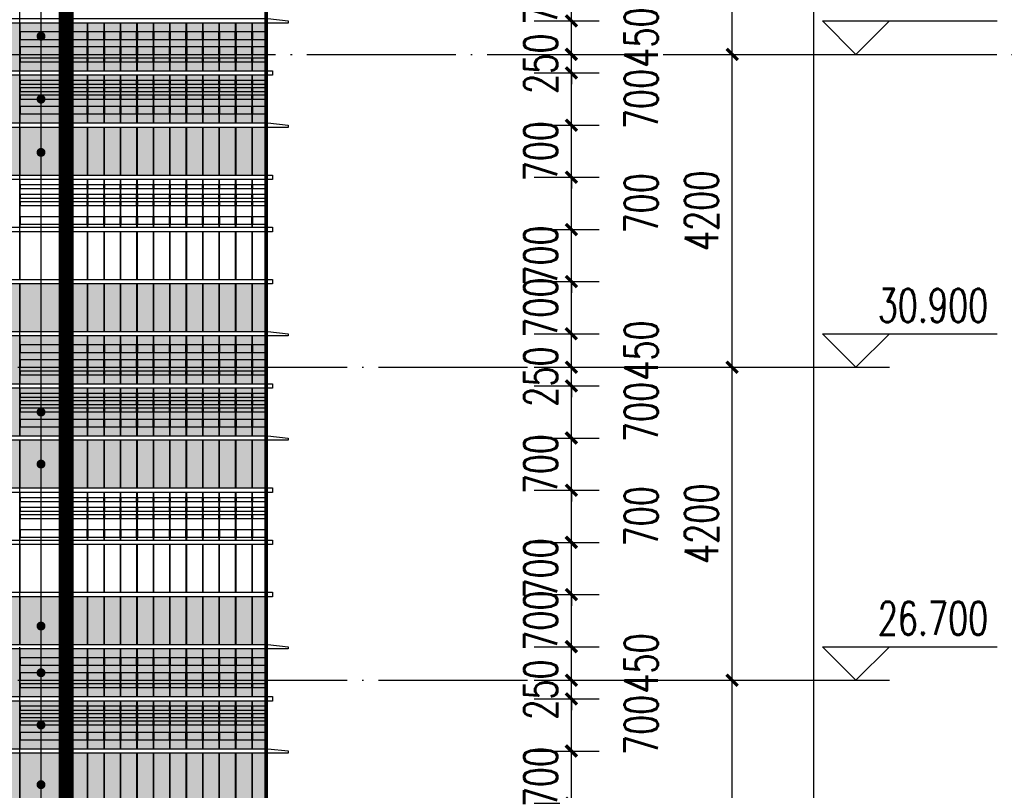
# Model space of a CAD drawing. Header units: millimetres. Extents: x 708158 to 1984082, y -168213 to -53.
# Tile 155 of 220: x 1006738 to 1019955, y -60734 to -50392. Entities that reach past the tile are written whole.
import ezdxf

# ---------------------------------------------------------------- set-up
doc = ezdxf.new("R2010")
doc.units = ezdxf.units.MM
doc.header["$LTSCALE"] = 1000
doc.linetypes.add('DOTE', pattern=[2.42, 2, -0.2, 0.02, -0.2])
doc.layers.get('0').update_dxf_attribs({"color": 8})
for name, color, linetype in [('A-AXIS', 1, 'DOTE'), ('A-看线', 63, 'Continuous'), ('DIM_ELEV', 3, 'Continuous'), ('DIM_LEAD', 3, 'Continuous'), ('DOTE', 1, 'DOTE'), ('PUB_DIM', 3, 'Continuous'), ('PUB_TEXT', 7, 'Continuous'), ('WINDOW', 4, 'Continuous'), ('立面加粗', 5, 'Continuous'), ('立面填充线2 穿孔板', 105, 'Continuous'), ('立面窗户线', 21, 'Continuous')]:
    doc.layers.add(name, color=color, linetype=linetype)
doc.styles.add('_TCH_DIM', font='SIMPLEX', dxfattribs={"bigfont": 'GBCBIG'})
doc.styles.add('_TCH_DIM_T3', font='SIMPLEX', dxfattribs={"width": 0.705882, "bigfont": 'GBCBIG'})
doc.dimstyles.new('_TCH_ARCH&&150', dxfattribs={"dimtxt": 446.25, "dimasz": 150, "dimexe": 375, "dimexo": 450, "dimgap": 189.375, "dimtad": 1, "dimdec": 0, "dimzin": 0, "dimdsep": 46, "dimtxsty": '_TCH_DIM_T3', "dimblk": 'ARCHTICK', "dimcen": 0.09, "dimclrt": 7, "dimazin": 2, "dimtfac": 1, "dimtdec": 0, "dimtix": 1, "dimtmove": 2, "dimatfit": 3, "dimfxl": 1, "dimtolj": 1, "dimtzin": 0, "dimarcsym": 0})

# ---------------------------------------------------------------- blocks, each defined once
blk = doc.blocks.new('A$C2E555585')
at = {"layer": '立面填充线2 穿孔板'}
for points in [[(23395, 420), (11705, 420), (11705, -220), (23395, -220)], [(23395, -280), (11705, -280), (11705, -920), (23395, -920)], [(23395, -980), (11705, -980), (11705, -1620), (23395, -1620)], [(23395, -3080), (11705, -3080), (11705, -3720), (23395, -3720)]]:
    blk.add_hatch(color=256, dxfattribs=at).paths.add_polyline_path(points)
at = {"layer": 'A-看线'}
for points in [[(23395, 420), (11705, 420), (11705, -220), (23395, -220)], [(20715, 300), (20105, 300), (20105, 200), (20715, 200)], [(20783, 300), (20725, 300), (20725, 200), (20783, 200)], [(21004, 300), (20793, 300), (20793, 200), (21004, 200)], [(21225, 300), (21014, 300), (21014, 200), (21225, 200)], [(21446, 300), (21235, 300), (21235, 200), (21446, 200)], [(21667, 300), (21456, 300), (21456, 200), (21667, 200)], [(21888, 300), (21677, 300), (21677, 200), (21888, 200)], [(22108, 300), (21898, 300), (21898, 200), (22108, 200)], [(22329, 300), (22118, 300), (22118, 200), (22329, 200)], [(22550, 300), (22339, 300), (22339, 200), (22550, 200)], [(22771, 300), (22560, 300), (22560, 200), (22771, 200)], [(22992, 300), (22781, 300), (22781, 200), (22992, 200)], [(23213, 300), (23002, 300), (23002, 200), (23213, 200)], [(23395, 300), (23223, 300), (23223, 200), (23395, 200)], [(20715, 100), (20105, 100), (20105, 0), (20715, 0)], [(20783, 100), (20725, 100), (20725, 0), (20783, 0)], [(21004, 100), (20793, 100), (20793, 0), (21004, 0)], [(21225, 100), (21014, 100), (21014, 0), (21225, 0)], [(21446, 100), (21235, 100), (21235, 0), (21446, 0)], [(21667, 100), (21456, 100), (21456, 0), (21667, 0)], [(21888, 100), (21677, 100), (21677, 0), (21888, 0)], [(22108, 100), (21898, 100), (21898, 0), (22108, 0)], [(22329, 100), (22118, 100), (22118, 0), (22329, 0)], [(22550, 100), (22339, 100), (22339, 0), (22550, 0)], [(22771, 100), (22560, 100), (22560, 0), (22771, 0)], [(22992, 100), (22781, 100), (22781, 0), (22992, 0)], [(23213, 100), (23002, 100), (23002, 0), (23213, 0)], [(23395, 100), (23223, 100), (23223, 0), (23395, 0)], [(20715, -50), (20105, -50), (20105, -100), (20715, -100)], [(20783, -50), (20725, -50), (20725, -100), (20783, -100)], [(21004, -50), (20793, -50), (20793, -100), (21004, -100)], [(21225, -50), (21014, -50), (21014, -100), (21225, -100)], [(21446, -50), (21235, -50), (21235, -100), (21446, -100)], [(21667, -50), (21456, -50), (21456, -100), (21667, -100)], [(21888, -50), (21677, -50), (21677, -100), (21888, -100)], [(22108, -50), (21898, -50), (21898, -100), (22108, -100)], [(22329, -50), (22118, -50), (22118, -100), (22329, -100)], [(22550, -50), (22339, -50), (22339, -100), (22550, -100)], [(22771, -50), (22560, -50), (22560, -100), (22771, -100)], [(22992, -50), (22781, -50), (22781, -100), (22992, -100)], [(23213, -50), (23002, -50), (23002, -100), (23213, -100)], [(23395, -50), (23223, -50), (23223, -100), (23395, -100)], [(23395, -280), (11705, -280), (11705, -920), (23395, -920)], [(20715, -350), (20105, -350), (20105, -400), (20715, -400)], [(20783, -350), (20725, -350), (20725, -400), (20783, -400)], [(21004, -350), (20793, -350), (20793, -400), (21004, -400)], [(21225, -350), (21014, -350), (21014, -400), (21225, -400)], [(21446, -350), (21235, -350), (21235, -400), (21446, -400)], [(21667, -350), (21456, -350), (21456, -400), (21667, -400)], [(21888, -350), (21677, -350), (21677, -400), (21888, -400)], [(22108, -350), (21898, -350), (21898, -400), (22108, -400)], [(22329, -350), (22118, -350), (22118, -400), (22329, -400)], [(22550, -350), (22339, -350), (22339, -400), (22550, -400)], [(22771, -350), (22560, -350), (22560, -400), (22771, -400)], [(22992, -350), (22781, -350), (22781, -400), (22992, -400)], [(23213, -350), (23002, -350), (23002, -400), (23213, -400)], [(23395, -350), (23223, -350), (23223, -400), (23395, -400)], [(20715, -450), (20105, -450), (20105, -500), (20715, -500)], [(20783, -450), (20725, -450), (20725, -500), (20783, -500)], [(21004, -450), (20793, -450), (20793, -500), (21004, -500)], [(21225, -450), (21014, -450), (21014, -500), (21225, -500)], [(21446, -450), (21235, -450), (21235, -500), (21446, -500)], [(21667, -450), (21456, -450), (21456, -500), (21667, -500)], [(21888, -450), (21677, -450), (21677, -500), (21888, -500)], [(22108, -450), (21898, -450), (21898, -500), (22108, -500)], [(22329, -450), (22118, -450), (22118, -500), (22329, -500)], [(22550, -450), (22339, -450), (22339, -500), (22550, -500)], [(22771, -450), (22560, -450), (22560, -500), (22771, -500)], [(22992, -450), (22781, -450), (22781, -500), (22992, -500)], [(23213, -450), (23002, -450), (23002, -500), (23213, -500)], [(23395, -450), (23223, -450), (23223, -500), (23395, -500)], [(20715, -550), (20105, -550), (20105, -600), (20715, -600)], [(20783, -550), (20725, -550), (20725, -600), (20783, -600)], [(21004, -550), (20793, -550), (20793, -600), (21004, -600)], [(21225, -550), (21014, -550), (21014, -600), (21225, -600)], [(21446, -550), (21235, -550), (21235, -600), (21446, -600)], [(21667, -550), (21456, -550), (21456, -600), (21667, -600)], [(21888, -550), (21677, -550), (21677, -600), (21888, -600)], [(22108, -550), (21898, -550), (21898, -600), (22108, -600)], [(22329, -550), (22118, -550), (22118, -600), (22329, -600)], [(22550, -550), (22339, -550), (22339, -600), (22550, -600)], [(22771, -550), (22560, -550), (22560, -600), (22771, -600)], [(22992, -550), (22781, -550), (22781, -600), (22992, -600)], [(23213, -550), (23002, -550), (23002, -600), (23213, -600)], [(23395, -550), (23223, -550), (23223, -600), (23395, -600)], [(20715, -700), (20105, -700), (20105, -800), (20715, -800)], [(20783, -700), (20725, -700), (20725, -800), (20783, -800)], [(21004, -700), (20793, -700), (20793, -800), (21004, -800)], [(21225, -700), (21014, -700), (21014, -800), (21225, -800)], [(21446, -700), (21235, -700), (21235, -800), (21446, -800)], [(21667, -700), (21456, -700), (21456, -800), (21667, -800)], [(21888, -700), (21677, -700), (21677, -800), (21888, -800)], [(22108, -700), (21898, -700), (21898, -800), (22108, -800)], [(22329, -700), (22118, -700), (22118, -800), (22329, -800)], [(22550, -700), (22339, -700), (22339, -800), (22550, -800)], [(22771, -700), (22560, -700), (22560, -800), (22771, -800)], [(22992, -700), (22781, -700), (22781, -800), (22992, -800)], [(23213, -700), (23002, -700), (23002, -800), (23213, -800)], [(23395, -700), (23223, -700), (23223, -800), (23395, -800)], [(23395, -980), (11705, -980), (11705, -1620), (23395, -1620)], [(20715, -1750), (20105, -1750), (20105, -1800), (20715, -1800)], [(20783, -1750), (20725, -1750), (20725, -1800), (20783, -1800)], [(21004, -1750), (20793, -1750), (20793, -1800), (21004, -1800)], [(21225, -1750), (21014, -1750), (21014, -1800), (21225, -1800)], [(21446, -1750), (21235, -1750), (21235, -1800), (21446, -1800)], [(21667, -1750), (21456, -1750), (21456, -1800), (21667, -1800)], [(21888, -1750), (21677, -1750), (21677, -1800), (21888, -1800)], [(22108, -1750), (21898, -1750), (21898, -1800), (22108, -1800)], [(22329, -1750), (22118, -1750), (22118, -1800), (22329, -1800)], [(22550, -1750), (22339, -1750), (22339, -1800), (22550, -1800)], [(22771, -1750), (22560, -1750), (22560, -1800), (22771, -1800)], [(22992, -1750), (22781, -1750), (22781, -1800), (22992, -1800)], [(23213, -1750), (23002, -1750), (23002, -1800), (23213, -1800)], [(23395, -1750), (23223, -1750), (23223, -1800), (23395, -1800)], [(20715, -1880), (20105, -1880), (20105, -1930), (20715, -1930)], [(20715, -1980), (20105, -1980), (20105, -2030), (20715, -2030)], [(20783, -1880), (20725, -1880), (20725, -1930), (20783, -1930)], [(20783, -1980), (20725, -1980), (20725, -2030), (20783, -2030)], [(21004, -1880), (20793, -1880), (20793, -1930), (21004, -1930)], [(21004, -1980), (20793, -1980), (20793, -2030), (21004, -2030)], [(21225, -1880), (21014, -1880), (21014, -1930), (21225, -1930)], [(21225, -1980), (21014, -1980), (21014, -2030), (21225, -2030)], [(21446, -1880), (21235, -1880), (21235, -1930), (21446, -1930)], [(21446, -1980), (21235, -1980), (21235, -2030), (21446, -2030)], [(21667, -1880), (21456, -1880), (21456, -1930), (21667, -1930)], [(21667, -1980), (21456, -1980), (21456, -2030), (21667, -2030)], [(21888, -1880), (21677, -1880), (21677, -1930), (21888, -1930)], [(21888, -1980), (21677, -1980), (21677, -2030), (21888, -2030)], [(22108, -1880), (21898, -1880), (21898, -1930), (22108, -1930)], [(22108, -1980), (21898, -1980), (21898, -2030), (22108, -2030)], [(22329, -1880), (22118, -1880), (22118, -1930), (22329, -1930)], [(22329, -1980), (22118, -1980), (22118, -2030), (22329, -2030)], [(22550, -1880), (22339, -1880), (22339, -1930), (22550, -1930)], [(22550, -1980), (22339, -1980), (22339, -2030), (22550, -2030)], [(22771, -1880), (22560, -1880), (22560, -1930), (22771, -1930)], [(22771, -1980), (22560, -1980), (22560, -2030), (22771, -2030)], [(22992, -1880), (22781, -1880), (22781, -1930), (22992, -1930)], [(22992, -1980), (22781, -1980), (22781, -2030), (22992, -2030)], [(23213, -1880), (23002, -1880), (23002, -1930), (23213, -1930)], [(23213, -1980), (23002, -1980), (23002, -2030), (23213, -2030)], [(23395, -1880), (23223, -1880), (23223, -1930), (23395, -1930)], [(23395, -1980), (23223, -1980), (23223, -2030), (23395, -2030)], [(20715, -2180), (20105, -2180), (20105, -2280), (20715, -2280)], [(20783, -2180), (20725, -2180), (20725, -2280), (20783, -2280)], [(21004, -2180), (20793, -2180), (20793, -2280), (21004, -2280)], [(21225, -2180), (21014, -2180), (21014, -2280), (21225, -2280)], [(21446, -2180), (21235, -2180), (21235, -2280), (21446, -2280)], [(21667, -2180), (21456, -2180), (21456, -2280), (21667, -2280)], [(21888, -2180), (21677, -2180), (21677, -2280), (21888, -2280)], [(22108, -2180), (21898, -2180), (21898, -2280), (22108, -2280)], [(22329, -2180), (22118, -2180), (22118, -2280), (22329, -2280)], [(22550, -2180), (22339, -2180), (22339, -2280), (22550, -2280)], [(22771, -2180), (22560, -2180), (22560, -2280), (22771, -2280)], [(22992, -2180), (22781, -2180), (22781, -2280), (22992, -2280)], [(23213, -2180), (23002, -2180), (23002, -2280), (23213, -2280)], [(23395, -2180), (23223, -2180), (23223, -2280), (23395, -2280)], [(23395, -3080), (11705, -3080), (11705, -3720), (23395, -3720)]]:
    blk.add_lwpolyline(points, close=True, dxfattribs=at)
at = {"layer": 'WINDOW'}
for points in [[(20105, 420), (20095, 420), (20095, -220), (20105, -220)], [(20725, 420), (20715, 420), (20715, -220), (20725, -220)], [(20793, 420), (20783, 420), (20783, -220), (20793, -220)], [(21014, 420), (21004, 420), (21004, -220), (21014, -220)], [(21235, 420), (21225, 420), (21225, -220), (21235, -220)], [(21456, 420), (21446, 420), (21446, -220), (21456, -220)], [(21677, 420), (21667, 420), (21667, -220), (21677, -220)], [(21898, 420), (21888, 420), (21888, -220), (21898, -220)], [(22118, 420), (22108, 420), (22108, -220), (22118, -220)], [(22339, 420), (22329, 420), (22329, -220), (22339, -220)], [(22560, 420), (22550, 420), (22550, -220), (22560, -220)], [(22781, 420), (22771, 420), (22771, -220), (22781, -220)], [(23002, 420), (22992, 420), (22992, -220), (23002, -220)], [(23223, 420), (23213, 420), (23213, -220), (23223, -220)], [(23405, 420), (23395, 420), (23395, -220), (23405, -220)], [(20105, -280), (20095, -280), (20095, -920), (20105, -920)], [(20725, -280), (20715, -280), (20715, -920), (20725, -920)], [(20793, -280), (20783, -280), (20783, -920), (20793, -920)], [(21014, -280), (21004, -280), (21004, -920), (21014, -920)], [(21235, -280), (21225, -280), (21225, -920), (21235, -920)], [(21456, -280), (21446, -280), (21446, -920), (21456, -920)], [(21677, -280), (21667, -280), (21667, -920), (21677, -920)], [(21898, -280), (21888, -280), (21888, -920), (21898, -920)], [(22118, -280), (22108, -280), (22108, -920), (22118, -920)], [(22339, -280), (22329, -280), (22329, -920), (22339, -920)], [(22560, -280), (22550, -280), (22550, -920), (22560, -920)], [(22781, -280), (22771, -280), (22771, -920), (22781, -920)], [(23002, -280), (22992, -280), (22992, -920), (23002, -920)], [(23223, -280), (23213, -280), (23213, -920), (23223, -920)], [(23405, -280), (23395, -280), (23395, -920), (23405, -920)], [(20105, -980), (20095, -980), (20095, -1620), (20105, -1620)], [(20725, -980), (20715, -980), (20715, -1620), (20725, -1620)], [(20793, -980), (20783, -980), (20783, -1620), (20793, -1620)], [(21014, -980), (21004, -980), (21004, -1620), (21014, -1620)], [(21235, -980), (21225, -980), (21225, -1620), (21235, -1620)], [(21456, -980), (21446, -980), (21446, -1620), (21456, -1620)], [(21677, -980), (21667, -980), (21667, -1620), (21677, -1620)], [(21898, -980), (21888, -980), (21888, -1620), (21898, -1620)], [(22118, -980), (22108, -980), (22108, -1620), (22118, -1620)], [(22339, -980), (22329, -980), (22329, -1620), (22339, -1620)], [(22560, -980), (22550, -980), (22550, -1620), (22560, -1620)], [(22781, -980), (22771, -980), (22771, -1620), (22781, -1620)], [(23002, -980), (22992, -980), (22992, -1620), (23002, -1620)], [(23223, -980), (23213, -980), (23213, -1620), (23223, -1620)], [(23405, -980), (23395, -980), (23395, -1620), (23405, -1620)], [(20105, -1680), (20095, -1680), (20095, -2320), (20105, -2320)], [(20725, -1680), (20715, -1680), (20715, -2320), (20725, -2320)], [(20793, -1680), (20783, -1680), (20783, -2320), (20793, -2320)], [(21014, -1680), (21004, -1680), (21004, -2320), (21014, -2320)], [(21235, -1680), (21225, -1680), (21225, -2320), (21235, -2320)], [(21456, -1680), (21446, -1680), (21446, -2320), (21456, -2320)], [(21677, -1680), (21667, -1680), (21667, -2320), (21677, -2320)], [(21898, -1680), (21888, -1680), (21888, -2320), (21898, -2320)], [(22118, -1680), (22108, -1680), (22108, -2320), (22118, -2320)], [(22339, -1680), (22329, -1680), (22329, -2320), (22339, -2320)], [(22560, -1680), (22550, -1680), (22550, -2320), (22560, -2320)], [(22781, -1680), (22771, -1680), (22771, -2320), (22781, -2320)], [(23002, -1680), (22992, -1680), (22992, -2320), (23002, -2320)], [(23223, -1680), (23213, -1680), (23213, -2320), (23223, -2320)], [(23405, -1680), (23395, -1680), (23395, -2320), (23405, -2320)], [(20105, -2380), (20095, -2380), (20095, -3020), (20105, -3020)], [(20725, -2380), (20715, -2380), (20715, -3020), (20725, -3020)], [(20793, -2380), (20783, -2380), (20783, -3020), (20793, -3020)], [(21014, -2380), (21004, -2380), (21004, -3020), (21014, -3020)], [(21235, -2380), (21225, -2380), (21225, -3020), (21235, -3020)], [(21456, -2380), (21446, -2380), (21446, -3020), (21456, -3020)], [(21677, -2380), (21667, -2380), (21667, -3020), (21677, -3020)], [(21898, -2380), (21888, -2380), (21888, -3020), (21898, -3020)], [(22118, -2380), (22108, -2380), (22108, -3020), (22118, -3020)], [(22339, -2380), (22329, -2380), (22329, -3020), (22339, -3020)], [(22560, -2380), (22550, -2380), (22550, -3020), (22560, -3020)], [(22781, -2380), (22771, -2380), (22771, -3020), (22781, -3020)], [(23002, -2380), (22992, -2380), (22992, -3020), (23002, -3020)], [(23223, -2380), (23213, -2380), (23213, -3020), (23223, -3020)], [(23405, -2380), (23395, -2380), (23395, -3020), (23405, -3020)], [(20105, -3080), (20095, -3080), (20095, -3720), (20105, -3720)], [(20725, -3080), (20715, -3080), (20715, -3720), (20725, -3720)], [(20793, -3080), (20783, -3080), (20783, -3720), (20793, -3720)], [(21014, -3080), (21004, -3080), (21004, -3720), (21014, -3720)], [(21235, -3080), (21225, -3080), (21225, -3720), (21235, -3720)], [(21456, -3080), (21446, -3080), (21446, -3720), (21456, -3720)], [(21677, -3080), (21667, -3080), (21667, -3720), (21677, -3720)], [(21898, -3080), (21888, -3080), (21888, -3720), (21898, -3720)], [(22118, -3080), (22108, -3080), (22108, -3720), (22118, -3720)], [(22339, -3080), (22329, -3080), (22329, -3720), (22339, -3720)], [(22560, -3080), (22550, -3080), (22550, -3720), (22560, -3720)], [(22781, -3080), (22771, -3080), (22771, -3720), (22781, -3720)], [(23002, -3080), (22992, -3080), (22992, -3720), (23002, -3720)], [(23223, -3080), (23213, -3080), (23213, -3720), (23223, -3720)], [(23405, -3080), (23395, -3080), (23395, -3720), (23405, -3720)]]:
    blk.add_lwpolyline(points, close=True, dxfattribs=at)
at = {"layer": '立面窗户线'}
for points in [[(11700, 480), (23400, 480), (23430, 480), (23700, 450), (23700, 420), (23400, 420), (11700, 420)], [(11700, -220), (23400, -220), (23490, -220), (23490, -280), (23400, -280), (11700, -280)], [(11700, -920), (23400, -920), (23430, -920), (23700, -950), (23700, -980), (23400, -980), (11700, -980)], [(11700, -1620), (23400, -1620), (23490, -1620), (23490, -1680), (23400, -1680), (11700, -1680)], [(11700, -2320), (23400, -2320), (23490, -2320), (23490, -2380), (23400, -2380), (11700, -2380)], [(11700, -3020), (23400, -3020), (23490, -3020), (23490, -3080), (23400, -3080), (11700, -3080)]]:
    blk.add_lwpolyline(points, dxfattribs=at)
blk = doc.blocks.new('_ArchTick')
at = {"color": 0, "linetype": 'ByBlock', "const_width": 0.3}
blk.add_lwpolyline([(-0.5, -0.5), (0.5, 0.5)], dxfattribs=at)
blk = doc.blocks.new('*D377')
at = {"layer": 'Defpoints', "color": 0, "transparency": 16777216}
for p in [(1013196, -60207), (1014144, -60207), (1013196, -60907)]:
    blk.add_point(p, dxfattribs=at)
at = {"layer": 'PUB_DIM', "color": 0, "lineweight": -2, "transparency": 16777216}
for p, q in [((1014144, -60207), (1014144, -60057)), ((1013646, -60207), (1014519, -60207)), ((1014144, -60907), (1014144, -60207)), ((1013646, -60907), (1014519, -60907)), ((1014144, -60907), (1014144, -61057))]:
    blk.add_line(p, q, dxfattribs=at)
at = {"layer": 'PUB_DIM', "color": 0, "lineweight": -2, "transparency": 16777216, "xscale": 150, "yscale": 150, "zscale": 150}
for p, rotation in [((1014144, -60207), 270), ((1014144, -60907), 90)]:
    blk.add_blockref('_ArchTick', p, dxfattribs=dict(at, rotation=rotation))
at = {"layer": 'PUB_DIM', "color": 7, "transparency": 16777216, "insert": (1013732, -60557), "char_height": 446.2, "attachment_point": 5, "rotation": 90, "style": '_TCH_DIM_T3'}
blk.add_mtext('\\A1;700', dxfattribs=at)
blk = doc.blocks.new('*D378')
at = {"layer": 'Defpoints', "color": 0, "transparency": 16777216}
for p in [(1013196, -59507), (1014144, -59507), (1013196, -60207)]:
    blk.add_point(p, dxfattribs=at)
at = {"layer": 'PUB_DIM', "color": 0, "lineweight": -2, "transparency": 16777216}
for p, q in [((1013646, -59507), (1014519, -59507)), ((1014144, -60207), (1014144, -59507)), ((1013646, -60207), (1014519, -60207))]:
    blk.add_line(p, q, dxfattribs=at)
at = {"layer": 'PUB_DIM', "color": 0, "lineweight": -2, "transparency": 16777216, "xscale": 150, "yscale": 150, "zscale": 150}
for p, rotation in [((1014144, -59507), 90), ((1014144, -60207), 270)]:
    blk.add_blockref('_ArchTick', p, dxfattribs=dict(at, rotation=rotation))
at = {"layer": 'PUB_DIM', "color": 7, "transparency": 16777216, "insert": (1015082, -59857), "char_height": 446.2, "attachment_point": 5, "rotation": 90, "style": '_TCH_DIM_T3'}
blk.add_mtext('\\A1;700', dxfattribs=at)
blk = doc.blocks.new('*D379')
at = {"layer": 'Defpoints', "color": 0, "transparency": 16777216}
for p in [(1013196, -59257), (1014144, -59257), (1013196, -59507)]:
    blk.add_point(p, dxfattribs=at)
at = {"layer": 'PUB_DIM', "color": 0, "lineweight": -2, "transparency": 16777216}
for p, q in [((1014144, -59257), (1014144, -59107)), ((1013646, -59257), (1014519, -59257)), ((1014144, -59507), (1014144, -59257)), ((1013646, -59507), (1014519, -59507)), ((1014144, -59507), (1014144, -59657))]:
    blk.add_line(p, q, dxfattribs=at)
at = {"layer": 'PUB_DIM', "color": 0, "lineweight": -2, "transparency": 16777216, "xscale": 150, "yscale": 150, "zscale": 150}
for p, rotation in [((1014144, -59257), 270), ((1014144, -59507), 90)]:
    blk.add_blockref('_ArchTick', p, dxfattribs=dict(at, rotation=rotation))
at = {"layer": 'PUB_DIM', "color": 7, "transparency": 16777216, "insert": (1013732, -59382), "char_height": 446.2, "attachment_point": 5, "rotation": 90, "style": '_TCH_DIM_T3'}
blk.add_mtext('\\A1;250', dxfattribs=at)
blk = doc.blocks.new('*D380')
at = {"layer": 'Defpoints', "color": 0, "transparency": 16777216}
for p in [(1013196, -58807), (1014144, -58807), (1013196, -59257)]:
    blk.add_point(p, dxfattribs=at)
at = {"layer": 'PUB_DIM', "color": 0, "lineweight": -2, "transparency": 16777216}
for p, q in [((1013646, -58807), (1014519, -58807)), ((1014144, -59257), (1014144, -58807)), ((1013646, -59257), (1014519, -59257))]:
    blk.add_line(p, q, dxfattribs=at)
at = {"layer": 'PUB_DIM', "color": 0, "lineweight": -2, "transparency": 16777216, "xscale": 150, "yscale": 150, "zscale": 150}
for p, rotation in [((1014144, -58807), 90), ((1014144, -59257), 270)]:
    blk.add_blockref('_ArchTick', p, dxfattribs=dict(at, rotation=rotation))
at = {"layer": 'PUB_DIM', "color": 7, "transparency": 16777216, "insert": (1015082, -59032), "char_height": 446.2, "attachment_point": 5, "rotation": 90, "style": '_TCH_DIM_T3'}
blk.add_mtext('\\A1;450', dxfattribs=at)
blk = doc.blocks.new('*D381')
at = {"layer": 'Defpoints', "color": 0, "transparency": 16777216}
for p in [(1013196, -58107), (1014144, -58107), (1013196, -58807)]:
    blk.add_point(p, dxfattribs=at)
at = {"layer": 'PUB_DIM', "color": 0, "lineweight": -2, "transparency": 16777216}
for p, q in [((1013646, -58107), (1014519, -58107)), ((1014144, -58807), (1014144, -58107)), ((1013646, -58807), (1014519, -58807))]:
    blk.add_line(p, q, dxfattribs=at)
at = {"layer": 'PUB_DIM', "color": 0, "lineweight": -2, "transparency": 16777216, "xscale": 150, "yscale": 150, "zscale": 150}
for p, rotation in [((1014144, -58107), 90), ((1014144, -58807), 270)]:
    blk.add_blockref('_ArchTick', p, dxfattribs=dict(at, rotation=rotation))
at = {"layer": 'PUB_DIM', "color": 7, "transparency": 16777216, "insert": (1013732, -58457), "char_height": 446.2, "attachment_point": 5, "rotation": 90, "style": '_TCH_DIM_T3'}
blk.add_mtext('\\A1;700', dxfattribs=at)
blk = doc.blocks.new('*D382')
at = {"layer": 'Defpoints', "color": 0, "transparency": 16777216}
for p in [(1013196, -57407), (1014144, -57407), (1013196, -58107)]:
    blk.add_point(p, dxfattribs=at)
at = {"layer": 'PUB_DIM', "color": 0, "lineweight": -2, "transparency": 16777216}
for p, q in [((1014144, -57407), (1014144, -57257)), ((1013646, -57407), (1014519, -57407)), ((1014144, -58107), (1014144, -57407)), ((1013646, -58107), (1014519, -58107)), ((1014144, -58107), (1014144, -58257))]:
    blk.add_line(p, q, dxfattribs=at)
at = {"layer": 'PUB_DIM', "color": 0, "lineweight": -2, "transparency": 16777216, "xscale": 150, "yscale": 150, "zscale": 150}
for p, rotation in [((1014144, -57407), 270), ((1014144, -58107), 90)]:
    blk.add_blockref('_ArchTick', p, dxfattribs=dict(at, rotation=rotation))
at = {"layer": 'PUB_DIM', "color": 7, "transparency": 16777216, "insert": (1013732, -57757), "char_height": 446.2, "attachment_point": 5, "rotation": 90, "style": '_TCH_DIM_T3'}
blk.add_mtext('\\A1;700', dxfattribs=at)
blk = doc.blocks.new('*D383')
at = {"layer": 'Defpoints', "color": 0, "transparency": 16777216}
for p in [(1013196, -56707), (1014144, -56707), (1013196, -57407)]:
    blk.add_point(p, dxfattribs=at)
at = {"layer": 'PUB_DIM', "color": 0, "lineweight": -2, "transparency": 16777216}
for p, q in [((1013646, -56707), (1014519, -56707)), ((1014144, -57407), (1014144, -56707)), ((1013646, -57407), (1014519, -57407))]:
    blk.add_line(p, q, dxfattribs=at)
at = {"layer": 'PUB_DIM', "color": 0, "lineweight": -2, "transparency": 16777216, "xscale": 150, "yscale": 150, "zscale": 150}
for p, rotation in [((1014144, -56707), 90), ((1014144, -57407), 270)]:
    blk.add_blockref('_ArchTick', p, dxfattribs=dict(at, rotation=rotation))
at = {"layer": 'PUB_DIM', "color": 7, "transparency": 16777216, "insert": (1015082, -57057), "char_height": 446.2, "attachment_point": 5, "rotation": 90, "style": '_TCH_DIM_T3'}
blk.add_mtext('\\A1;700', dxfattribs=at)
blk = doc.blocks.new('*D384')
at = {"layer": 'Defpoints', "color": 0, "transparency": 16777216}
for p in [(1013196, -56007), (1014144, -56007), (1013196, -56707)]:
    blk.add_point(p, dxfattribs=at)
at = {"layer": 'PUB_DIM', "color": 0, "lineweight": -2, "transparency": 16777216}
for p, q in [((1014144, -56007), (1014144, -55857)), ((1013646, -56007), (1014519, -56007)), ((1014144, -56707), (1014144, -56007)), ((1013646, -56707), (1014519, -56707)), ((1014144, -56707), (1014144, -56857))]:
    blk.add_line(p, q, dxfattribs=at)
at = {"layer": 'PUB_DIM', "color": 0, "lineweight": -2, "transparency": 16777216, "xscale": 150, "yscale": 150, "zscale": 150}
for p, rotation in [((1014144, -56007), 270), ((1014144, -56707), 90)]:
    blk.add_blockref('_ArchTick', p, dxfattribs=dict(at, rotation=rotation))
at = {"layer": 'PUB_DIM', "color": 7, "transparency": 16777216, "insert": (1013732, -56357), "char_height": 446.2, "attachment_point": 5, "rotation": 90, "style": '_TCH_DIM_T3'}
blk.add_mtext('\\A1;700', dxfattribs=at)
blk = doc.blocks.new('*D385')
at = {"layer": 'Defpoints', "color": 0, "transparency": 16777216}
for p in [(1013196, -55307), (1014144, -55307), (1013196, -56007)]:
    blk.add_point(p, dxfattribs=at)
at = {"layer": 'PUB_DIM', "color": 0, "lineweight": -2, "transparency": 16777216}
for p, q in [((1013646, -55307), (1014519, -55307)), ((1014144, -56007), (1014144, -55307)), ((1013646, -56007), (1014519, -56007))]:
    blk.add_line(p, q, dxfattribs=at)
at = {"layer": 'PUB_DIM', "color": 0, "lineweight": -2, "transparency": 16777216, "xscale": 150, "yscale": 150, "zscale": 150}
for p, rotation in [((1014144, -55307), 90), ((1014144, -56007), 270)]:
    blk.add_blockref('_ArchTick', p, dxfattribs=dict(at, rotation=rotation))
at = {"layer": 'PUB_DIM', "color": 7, "transparency": 16777216, "insert": (1015082, -55657), "char_height": 446.2, "attachment_point": 5, "rotation": 90, "style": '_TCH_DIM_T3'}
blk.add_mtext('\\A1;700', dxfattribs=at)
blk = doc.blocks.new('*D386')
at = {"layer": 'Defpoints', "color": 0, "transparency": 16777216}
for p in [(1013196, -55057), (1014144, -55057), (1013196, -55307)]:
    blk.add_point(p, dxfattribs=at)
at = {"layer": 'PUB_DIM', "color": 0, "lineweight": -2, "transparency": 16777216}
for p, q in [((1014144, -55057), (1014144, -54907)), ((1013646, -55057), (1014519, -55057)), ((1014144, -55307), (1014144, -55057)), ((1013646, -55307), (1014519, -55307)), ((1014144, -55307), (1014144, -55457))]:
    blk.add_line(p, q, dxfattribs=at)
at = {"layer": 'PUB_DIM', "color": 0, "lineweight": -2, "transparency": 16777216, "xscale": 150, "yscale": 150, "zscale": 150}
for p, rotation in [((1014144, -55057), 270), ((1014144, -55307), 90)]:
    blk.add_blockref('_ArchTick', p, dxfattribs=dict(at, rotation=rotation))
at = {"layer": 'PUB_DIM', "color": 7, "transparency": 16777216, "insert": (1013732, -55182), "char_height": 446.2, "attachment_point": 5, "rotation": 90, "style": '_TCH_DIM_T3'}
blk.add_mtext('\\A1;250', dxfattribs=at)
blk = doc.blocks.new('*D387')
at = {"layer": 'Defpoints', "color": 0, "transparency": 16777216}
for p in [(1013196, -54607), (1014144, -54607), (1013196, -55057)]:
    blk.add_point(p, dxfattribs=at)
at = {"layer": 'PUB_DIM', "color": 0, "lineweight": -2, "transparency": 16777216}
for p, q in [((1013646, -54607), (1014519, -54607)), ((1014144, -55057), (1014144, -54607)), ((1013646, -55057), (1014519, -55057))]:
    blk.add_line(p, q, dxfattribs=at)
at = {"layer": 'PUB_DIM', "color": 0, "lineweight": -2, "transparency": 16777216, "xscale": 150, "yscale": 150, "zscale": 150}
for p, rotation in [((1014144, -54607), 90), ((1014144, -55057), 270)]:
    blk.add_blockref('_ArchTick', p, dxfattribs=dict(at, rotation=rotation))
at = {"layer": 'PUB_DIM', "color": 7, "transparency": 16777216, "insert": (1015082, -54832), "char_height": 446.2, "attachment_point": 5, "rotation": 90, "style": '_TCH_DIM_T3'}
blk.add_mtext('\\A1;450', dxfattribs=at)
blk = doc.blocks.new('*D388')
at = {"layer": 'Defpoints', "color": 0, "transparency": 16777216}
for p in [(1013196, -53907), (1014144, -53907), (1013196, -54607)]:
    blk.add_point(p, dxfattribs=at)
at = {"layer": 'PUB_DIM', "color": 0, "lineweight": -2, "transparency": 16777216}
for p, q in [((1013646, -53907), (1014519, -53907)), ((1014144, -54607), (1014144, -53907)), ((1013646, -54607), (1014519, -54607))]:
    blk.add_line(p, q, dxfattribs=at)
at = {"layer": 'PUB_DIM', "color": 0, "lineweight": -2, "transparency": 16777216, "xscale": 150, "yscale": 150, "zscale": 150}
for p, rotation in [((1014144, -53907), 90), ((1014144, -54607), 270)]:
    blk.add_blockref('_ArchTick', p, dxfattribs=dict(at, rotation=rotation))
at = {"layer": 'PUB_DIM', "color": 7, "transparency": 16777216, "insert": (1013732, -54257), "char_height": 446.2, "attachment_point": 5, "rotation": 90, "style": '_TCH_DIM_T3'}
blk.add_mtext('\\A1;700', dxfattribs=at)
blk = doc.blocks.new('*D389')
at = {"layer": 'Defpoints', "color": 0, "transparency": 16777216}
for p in [(1013196, -53207), (1014144, -53207), (1013196, -53907)]:
    blk.add_point(p, dxfattribs=at)
at = {"layer": 'PUB_DIM', "color": 0, "lineweight": -2, "transparency": 16777216}
for p, q in [((1014144, -53207), (1014144, -53057)), ((1013646, -53207), (1014519, -53207)), ((1014144, -53907), (1014144, -53207)), ((1013646, -53907), (1014519, -53907)), ((1014144, -53907), (1014144, -54057))]:
    blk.add_line(p, q, dxfattribs=at)
at = {"layer": 'PUB_DIM', "color": 0, "lineweight": -2, "transparency": 16777216, "xscale": 150, "yscale": 150, "zscale": 150}
for p, rotation in [((1014144, -53207), 270), ((1014144, -53907), 90)]:
    blk.add_blockref('_ArchTick', p, dxfattribs=dict(at, rotation=rotation))
at = {"layer": 'PUB_DIM', "color": 7, "transparency": 16777216, "insert": (1013732, -53557), "char_height": 446.2, "attachment_point": 5, "rotation": 90, "style": '_TCH_DIM_T3'}
blk.add_mtext('\\A1;700', dxfattribs=at)
blk = doc.blocks.new('*D390')
at = {"layer": 'Defpoints', "color": 0, "transparency": 16777216}
for p in [(1013196, -52507), (1014144, -52507), (1013196, -53207)]:
    blk.add_point(p, dxfattribs=at)
at = {"layer": 'PUB_DIM', "color": 0, "lineweight": -2, "transparency": 16777216}
for p, q in [((1013646, -52507), (1014519, -52507)), ((1014144, -53207), (1014144, -52507)), ((1013646, -53207), (1014519, -53207))]:
    blk.add_line(p, q, dxfattribs=at)
at = {"layer": 'PUB_DIM', "color": 0, "lineweight": -2, "transparency": 16777216, "xscale": 150, "yscale": 150, "zscale": 150}
for p, rotation in [((1014144, -52507), 90), ((1014144, -53207), 270)]:
    blk.add_blockref('_ArchTick', p, dxfattribs=dict(at, rotation=rotation))
at = {"layer": 'PUB_DIM', "color": 7, "transparency": 16777216, "insert": (1015082, -52857), "char_height": 446.2, "attachment_point": 5, "rotation": 90, "style": '_TCH_DIM_T3'}
blk.add_mtext('\\A1;700', dxfattribs=at)
blk = doc.blocks.new('*D391')
at = {"layer": 'Defpoints', "color": 0, "transparency": 16777216}
for p in [(1013196, -51807), (1014144, -51807), (1013196, -52507)]:
    blk.add_point(p, dxfattribs=at)
at = {"layer": 'PUB_DIM', "color": 0, "lineweight": -2, "transparency": 16777216}
for p, q in [((1014144, -51807), (1014144, -51657)), ((1013646, -51807), (1014519, -51807)), ((1014144, -52507), (1014144, -51807)), ((1013646, -52507), (1014519, -52507)), ((1014144, -52507), (1014144, -52657))]:
    blk.add_line(p, q, dxfattribs=at)
at = {"layer": 'PUB_DIM', "color": 0, "lineweight": -2, "transparency": 16777216, "xscale": 150, "yscale": 150, "zscale": 150}
for p, rotation in [((1014144, -51807), 270), ((1014144, -52507), 90)]:
    blk.add_blockref('_ArchTick', p, dxfattribs=dict(at, rotation=rotation))
at = {"layer": 'PUB_DIM', "color": 7, "transparency": 16777216, "insert": (1013732, -52157), "char_height": 446.2, "attachment_point": 5, "rotation": 90, "style": '_TCH_DIM_T3'}
blk.add_mtext('\\A1;700', dxfattribs=at)
blk = doc.blocks.new('*D392')
at = {"layer": 'Defpoints', "color": 0, "transparency": 16777216}
for p in [(1013196, -51107), (1014144, -51107), (1013196, -51807)]:
    blk.add_point(p, dxfattribs=at)
at = {"layer": 'PUB_DIM', "color": 0, "lineweight": -2, "transparency": 16777216}
for p, q in [((1013646, -51107), (1014519, -51107)), ((1014144, -51807), (1014144, -51107)), ((1013646, -51807), (1014519, -51807))]:
    blk.add_line(p, q, dxfattribs=at)
at = {"layer": 'PUB_DIM', "color": 0, "lineweight": -2, "transparency": 16777216, "xscale": 150, "yscale": 150, "zscale": 150}
for p, rotation in [((1014144, -51107), 90), ((1014144, -51807), 270)]:
    blk.add_blockref('_ArchTick', p, dxfattribs=dict(at, rotation=rotation))
at = {"layer": 'PUB_DIM', "color": 7, "transparency": 16777216, "insert": (1015082, -51457), "char_height": 446.2, "attachment_point": 5, "rotation": 90, "style": '_TCH_DIM_T3'}
blk.add_mtext('\\A1;700', dxfattribs=at)
blk = doc.blocks.new('*D393')
at = {"layer": 'Defpoints', "color": 0, "transparency": 16777216}
for p in [(1013196, -50857), (1014144, -50857), (1013196, -51107)]:
    blk.add_point(p, dxfattribs=at)
at = {"layer": 'PUB_DIM', "color": 0, "lineweight": -2, "transparency": 16777216}
for p, q in [((1014144, -50857), (1014144, -50707)), ((1013646, -50857), (1014519, -50857)), ((1014144, -51107), (1014144, -50857)), ((1013646, -51107), (1014519, -51107)), ((1014144, -51107), (1014144, -51257))]:
    blk.add_line(p, q, dxfattribs=at)
at = {"layer": 'PUB_DIM', "color": 0, "lineweight": -2, "transparency": 16777216, "xscale": 150, "yscale": 150, "zscale": 150}
for p, rotation in [((1014144, -50857), 270), ((1014144, -51107), 90)]:
    blk.add_blockref('_ArchTick', p, dxfattribs=dict(at, rotation=rotation))
at = {"layer": 'PUB_DIM', "color": 7, "transparency": 16777216, "insert": (1013732, -50982), "char_height": 446.2, "attachment_point": 5, "rotation": 90, "style": '_TCH_DIM_T3'}
blk.add_mtext('\\A1;250', dxfattribs=at)
blk = doc.blocks.new('*D394')
at = {"layer": 'Defpoints', "color": 0, "transparency": 16777216}
for p in [(1013196, -50407), (1014144, -50407), (1013196, -50857)]:
    blk.add_point(p, dxfattribs=at)
at = {"layer": 'PUB_DIM', "color": 0, "lineweight": -2, "transparency": 16777216}
for p, q in [((1013646, -50407), (1014519, -50407)), ((1014144, -50857), (1014144, -50407)), ((1013646, -50857), (1014519, -50857))]:
    blk.add_line(p, q, dxfattribs=at)
at = {"layer": 'PUB_DIM', "color": 0, "lineweight": -2, "transparency": 16777216, "xscale": 150, "yscale": 150, "zscale": 150}
for p, rotation in [((1014144, -50407), 90), ((1014144, -50857), 270)]:
    blk.add_blockref('_ArchTick', p, dxfattribs=dict(at, rotation=rotation))
at = {"layer": 'PUB_DIM', "color": 7, "transparency": 16777216, "insert": (1015082, -50632), "char_height": 446.2, "attachment_point": 5, "rotation": 90, "style": '_TCH_DIM_T3'}
blk.add_mtext('\\A1;450', dxfattribs=at)
blk = doc.blocks.new('*D395')
at = {"layer": 'Defpoints', "color": 0, "transparency": 16777216}
for p in [(1013196, -49707), (1014144, -49707), (1013196, -50407)]:
    blk.add_point(p, dxfattribs=at)
at = {"layer": 'PUB_DIM', "color": 0, "lineweight": -2, "transparency": 16777216}
for p, q in [((1013646, -49707), (1014519, -49707)), ((1014144, -50407), (1014144, -49707)), ((1013646, -50407), (1014519, -50407))]:
    blk.add_line(p, q, dxfattribs=at)
at = {"layer": 'PUB_DIM', "color": 0, "lineweight": -2, "transparency": 16777216, "xscale": 150, "yscale": 150, "zscale": 150}
for p, rotation in [((1014144, -49707), 90), ((1014144, -50407), 270)]:
    blk.add_blockref('_ArchTick', p, dxfattribs=dict(at, rotation=rotation))
at = {"layer": 'PUB_DIM', "color": 7, "transparency": 16777216, "insert": (1013732, -50057), "char_height": 446.2, "attachment_point": 5, "rotation": 90, "style": '_TCH_DIM_T3'}
blk.add_mtext('\\A1;700', dxfattribs=at)
blk = doc.blocks.new('*D767')
at = {"layer": 'Defpoints', "color": 0, "transparency": 16777216}
for p in [(1014925, -37657), (1017399, -37657), (1014925, -85957)]:
    blk.add_point(p, dxfattribs=at)
at = {"layer": 'PUB_DIM', "color": 0, "lineweight": -2, "transparency": 16777216}
for p, q in [((1015375, -37657), (1017774, -37657)), ((1017399, -85957), (1017399, -37657)), ((1015375, -85957), (1017774, -85957))]:
    blk.add_line(p, q, dxfattribs=at)
at = {"layer": 'PUB_DIM', "color": 0, "lineweight": -2, "transparency": 16777216, "xscale": 150, "yscale": 150, "zscale": 150}
for p, rotation in [((1017399, -37657), 90), ((1017399, -85957), 270)]:
    blk.add_blockref('_ArchTick', p, dxfattribs=dict(at, rotation=rotation))
at = {"layer": 'PUB_DIM', "color": 7, "transparency": 16777216, "insert": (1016986, -61807), "char_height": 446.2, "attachment_point": 5, "rotation": 90, "style": '_TCH_DIM_T3'}
blk.add_mtext('\\A1;48300', dxfattribs=at)
blk = doc.blocks.new('*D773')
at = {"layer": 'Defpoints', "color": 0, "transparency": 16777216}
for p in [(1014925, -59257), (1016302, -59257), (1014925, -63457)]:
    blk.add_point(p, dxfattribs=at)
at = {"layer": 'PUB_DIM', "color": 0, "lineweight": -2, "transparency": 16777216}
for p, q in [((1015375, -59257), (1016677, -59257)), ((1016302, -63457), (1016302, -59257)), ((1015375, -63457), (1016677, -63457))]:
    blk.add_line(p, q, dxfattribs=at)
at = {"layer": 'PUB_DIM', "color": 0, "lineweight": -2, "transparency": 16777216, "xscale": 150, "yscale": 150, "zscale": 150}
for p, rotation in [((1016302, -59257), 90), ((1016302, -63457), 270)]:
    blk.add_blockref('_ArchTick', p, dxfattribs=dict(at, rotation=rotation))
at = {"layer": 'PUB_DIM', "color": 7, "transparency": 16777216, "insert": (1015890, -61357), "char_height": 446.2, "attachment_point": 5, "rotation": 90, "style": '_TCH_DIM_T3'}
blk.add_mtext('\\A1;4200', dxfattribs=at)
blk = doc.blocks.new('*D774')
at = {"layer": 'Defpoints', "color": 0, "transparency": 16777216}
for p in [(1014925, -55057), (1016302, -55057), (1014925, -59257)]:
    blk.add_point(p, dxfattribs=at)
at = {"layer": 'PUB_DIM', "color": 0, "lineweight": -2, "transparency": 16777216}
for p, q in [((1015375, -55057), (1016677, -55057)), ((1016302, -59257), (1016302, -55057)), ((1015375, -59257), (1016677, -59257))]:
    blk.add_line(p, q, dxfattribs=at)
at = {"layer": 'PUB_DIM', "color": 0, "lineweight": -2, "transparency": 16777216, "xscale": 150, "yscale": 150, "zscale": 150}
for p, rotation in [((1016302, -55057), 90), ((1016302, -59257), 270)]:
    blk.add_blockref('_ArchTick', p, dxfattribs=dict(at, rotation=rotation))
at = {"layer": 'PUB_DIM', "color": 7, "transparency": 16777216, "insert": (1015890, -57157), "char_height": 446.2, "attachment_point": 5, "rotation": 90, "style": '_TCH_DIM_T3'}
blk.add_mtext('\\A1;4200', dxfattribs=at)
blk = doc.blocks.new('*D775')
at = {"layer": 'Defpoints', "color": 0, "transparency": 16777216}
for p in [(1014925, -50857), (1016302, -50857), (1014925, -55057)]:
    blk.add_point(p, dxfattribs=at)
at = {"layer": 'PUB_DIM', "color": 0, "lineweight": -2, "transparency": 16777216}
for p, q in [((1015375, -50857), (1016677, -50857)), ((1016302, -55057), (1016302, -50857)), ((1015375, -55057), (1016677, -55057))]:
    blk.add_line(p, q, dxfattribs=at)
at = {"layer": 'PUB_DIM', "color": 0, "lineweight": -2, "transparency": 16777216, "xscale": 150, "yscale": 150, "zscale": 150}
for p, rotation in [((1016302, -50857), 90), ((1016302, -55057), 270)]:
    blk.add_blockref('_ArchTick', p, dxfattribs=dict(at, rotation=rotation))
at = {"layer": 'PUB_DIM', "color": 7, "transparency": 16777216, "insert": (1015890, -52957), "char_height": 446.2, "attachment_point": 5, "rotation": 90, "style": '_TCH_DIM_T3'}
blk.add_mtext('\\A1;4200', dxfattribs=at)
blk = doc.blocks.new('*D776')
at = {"layer": 'Defpoints', "color": 0, "transparency": 16777216}
for p in [(1014925, -46657), (1016302, -46657), (1014925, -50857)]:
    blk.add_point(p, dxfattribs=at)
at = {"layer": 'PUB_DIM', "color": 0, "lineweight": -2, "transparency": 16777216}
for p, q in [((1015375, -46657), (1016677, -46657)), ((1016302, -50857), (1016302, -46657)), ((1015375, -50857), (1016677, -50857))]:
    blk.add_line(p, q, dxfattribs=at)
at = {"layer": 'PUB_DIM', "color": 0, "lineweight": -2, "transparency": 16777216, "xscale": 150, "yscale": 150, "zscale": 150}
for p, rotation in [((1016302, -46657), 90), ((1016302, -50857), 270)]:
    blk.add_blockref('_ArchTick', p, dxfattribs=dict(at, rotation=rotation))
at = {"layer": 'PUB_DIM', "color": 7, "transparency": 16777216, "insert": (1015890, -48757), "char_height": 446.2, "attachment_point": 5, "rotation": 90, "style": '_TCH_DIM_T3'}
blk.add_mtext('\\A1;4200', dxfattribs=at)

msp = doc.modelspace()

# ---------------------------------------------------------------- linework, layer by layer
at = {"layer": 'A-AXIS'}
for p, q in [((981554, -50856.7), (1023540.9, -50856.7)), ((975254, -55056.7), (1017240.9, -55056.7)), ((975254, -59256.7), (1017240.9, -59256.7))]:
    msp.add_line(p, q, dxfattribs=at)
at = {"layer": 'DIM_ELEV'}
for p, q in [((1017963.1, -50856.7), (1017513.1, -50406.7)), ((1017513.1, -50406.7), (1019860.6, -50406.7)), ((1017963.1, -50856.7), (1018413.1, -50406.7)), ((1016913.1, -50856.7), (1018413.1, -50856.7)), ((1017963.1, -55056.7), (1017513.1, -54606.7)), ((1017513.1, -54606.7), (1019860.6, -54606.7)), ((1017963.1, -55056.7), (1018413.1, -54606.7)), ((1016913.1, -55056.7), (1018413.1, -55056.7)), ((1017963.1, -59256.7), (1017513.1, -58806.7)), ((1017513.1, -58806.7), (1019860.6, -58806.7)), ((1017963.1, -59256.7), (1018413.1, -58806.7)), ((1016913.1, -59256.7), (1018413.1, -59256.7))]:
    msp.add_line(p, q, dxfattribs=at)
at = {"layer": 'DIM_LEAD'}
for p in [(1007024.6, -85572.3), (1007024.6, -50613.7), (1007024.6, -51457.9), (1007024.6, -52173), (1007024.6, -55657.9), (1007024.6, -56355.9), (1007024.6, -58529.9), (1007024.6, -59156.7), (1007024.6, -60658.7), (1007024.6, -59857.9), (1007024.6, -62661.5), (1007024.6, -63243.7), (1007024.6, -64087.9), (1007024.6, -64772.4), (1007024.6, -66795.9), (1007024.6, -67443.7), (1007024.6, -68257.9), (1007024.6, -69010.1), (1007024.6, -70985.5), (1007024.6, -71643.6), (1007024.6, -72428), (1007024.6, -73228.7), (1007024.6, -75272.7), (1007024.6, -75956.7), (1007024.6, -76541.1), (1007024.6, -77445.4), (1007024.6, -80190.3), (1007024.6, -80816.1), (1007024.6, -81661.8), (1007024.6, -82654.6), (1007024.6, -85572.3)]:
    msp.add_line(p, (1007024.6, -32009.6), dxfattribs=at)
at = {"layer": 'DIM_LEAD', "const_width": 60}
for points in [[(1007024.6, -50643.7, 1), (1007024.6, -50583.7, 1)], [(1007024.6, -51487.9, 1), (1007024.6, -51427.9, 1)], [(1007024.6, -52203, 1), (1007024.6, -52143, 1)], [(1007024.6, -55687.9, 1), (1007024.6, -55627.9, 1)], [(1007024.6, -56385.9, 1), (1007024.6, -56325.9, 1)], [(1007024.6, -58559.9, 1), (1007024.6, -58499.9, 1)], [(1007024.6, -59186.7, 1), (1007024.6, -59126.7, 1)], [(1007024.6, -59887.9, 1), (1007024.6, -59827.9, 1)], [(1007024.6, -60688.7, 1), (1007024.6, -60628.7, 1)]]:
    msp.add_lwpolyline(points, format="xyb", close=True, dxfattribs=at)
at = {"layer": 'DOTE'}
msp.add_line((1006740.9, -87432.6), (1006740.9, -34970.2), dxfattribs=at)
at = {"layer": '立面加粗'}
for points, const_width in [([(980307.7, -86106.7), (980307.7, -74876.7), (986640.9, -74876.7), (986640.9, -37556.7), (1007361, -37556.7), (1007361, -62976.7), (1010040.9, -62976.7), (1010040.9, -77886.7), (1007361, -77886.7), (1007361, -86106.7)], 200), ([(1007361, -37656.7), (1010045.9, -37656.7), (1010045.9, -62956.7), (1012729.1, -62956.7), (1012729.1, -77826.6), (1010045.9, -77826.6), (1010045.9, -85896.7)], 50)]:
    msp.add_lwpolyline(points, dxfattribs=dict(at, const_width=const_width))

# ---------------------------------------------------------------- block references
for p in [(986640.9, -50856.7), (986640.9, -55056.7), (986640.9, -59256.7)]:
    msp.add_blockref('A$C2E555585', p)

# ---------------------------------------------------------------- texts
at = {"layer": 'PUB_TEXT', "style": '_TCH_DIM', "width": 0.705882}
for s, p in [('30.900', (1018255.6, -54449.2)), ('26.700', (1018255.6, -58649.2))]:
    msp.add_text(s, height=446.25, dxfattribs=at).set_placement(p)

# ---------------------------------------------------------------- dimensions: what is measured, and where the dimension line sits
at = {"layer": 'PUB_DIM'}
for p1, p2, distance, picture, middle in [((1014925.4, -85956.7), (1014925.4, -37656.7), -2473.1, '*D767', (1016986.1, -61806.7)), ((1014925.4, -50856.7), (1014925.4, -46656.7), -1376.7, '*D776', (1015889.7, -48756.7)), ((1013196.3, -51106.7), (1013196.3, -50856.7), -947.8, '*D393', (1013731.6, -50981.7)), ((1014925.4, -55056.7), (1014925.4, -50856.7), -1376.7, '*D775', (1015889.7, -52956.7)), ((1013196.3, -52506.7), (1013196.3, -51806.7), -947.8, '*D391', (1013731.6, -52156.7)), ((1013196.3, -53906.7), (1013196.3, -53206.7), -947.8, '*D389', (1013731.6, -53556.7)), ((1013196.3, -55306.7), (1013196.3, -55056.7), -947.8, '*D386', (1013731.6, -55181.7)), ((1014925.4, -59256.7), (1014925.4, -55056.7), -1376.7, '*D774', (1015889.7, -57156.7)), ((1013196.3, -56706.7), (1013196.3, -56006.7), -947.8, '*D384', (1013731.6, -56356.7)), ((1013196.3, -58106.7), (1013196.3, -57406.7), -947.8, '*D382', (1013731.6, -57756.7)), ((1013196.3, -59506.7), (1013196.3, -59256.7), -947.8, '*D379', (1013731.6, -59381.7)), ((1014925.4, -63456.7), (1014925.4, -59256.7), -1376.7, '*D773', (1015889.7, -61356.7)), ((1013196.3, -60906.7), (1013196.3, -60206.7), -947.8, '*D377', (1013731.6, -60556.7))]:
    dim = msp.add_aligned_dim(p1=p1, p2=p2, distance=distance, dimstyle='_TCH_ARCH&&150', dxfattribs=at)
    dim.commit()
    dim.dimension.update_dxf_attribs({"geometry": picture, "text_midpoint": middle})
for base, p1, p2, picture, middle in [((1014144.1, -49706.7), (1013196.3, -50406.7), (1013196.3, -49706.7), '*D395', (1013731.6, -50056.7)), ((1014144.1, -50406.7), (1013196.3, -50856.7), (1013196.3, -50406.7), '*D394', (1015081.6, -50631.7)), ((1014144.1, -51106.7), (1013196.3, -51806.7), (1013196.3, -51106.7), '*D392', (1015081.6, -51456.7)), ((1014144.1, -52506.7), (1013196.3, -53206.7), (1013196.3, -52506.7), '*D390', (1015081.6, -52856.7)), ((1014144.1, -53906.7), (1013196.3, -54606.7), (1013196.3, -53906.7), '*D388', (1013731.6, -54256.7)), ((1014144.1, -54606.7), (1013196.3, -55056.7), (1013196.3, -54606.7), '*D387', (1015081.6, -54831.7)), ((1014144.1, -55306.7), (1013196.3, -56006.7), (1013196.3, -55306.7), '*D385', (1015081.6, -55656.7)), ((1014144.1, -56706.7), (1013196.3, -57406.7), (1013196.3, -56706.7), '*D383', (1015081.6, -57056.7)), ((1014144.1, -58106.7), (1013196.3, -58806.7), (1013196.3, -58106.7), '*D381', (1013731.6, -58456.7)), ((1014144.1, -58806.7), (1013196.3, -59256.7), (1013196.3, -58806.7), '*D380', (1015081.6, -59031.7)), ((1014144.1, -59506.7), (1013196.3, -60206.7), (1013196.3, -59506.7), '*D378', (1015081.6, -59856.7))]:
    dim = msp.add_linear_dim(base=base, p1=p1, p2=p2, angle=90, dimstyle='_TCH_ARCH&&150', dxfattribs=at)
    dim.commit()
    dim.dimension.update_dxf_attribs({"geometry": picture, "text_midpoint": middle, "dimtype": 129})

doc.saveas('drawing.dxf')
